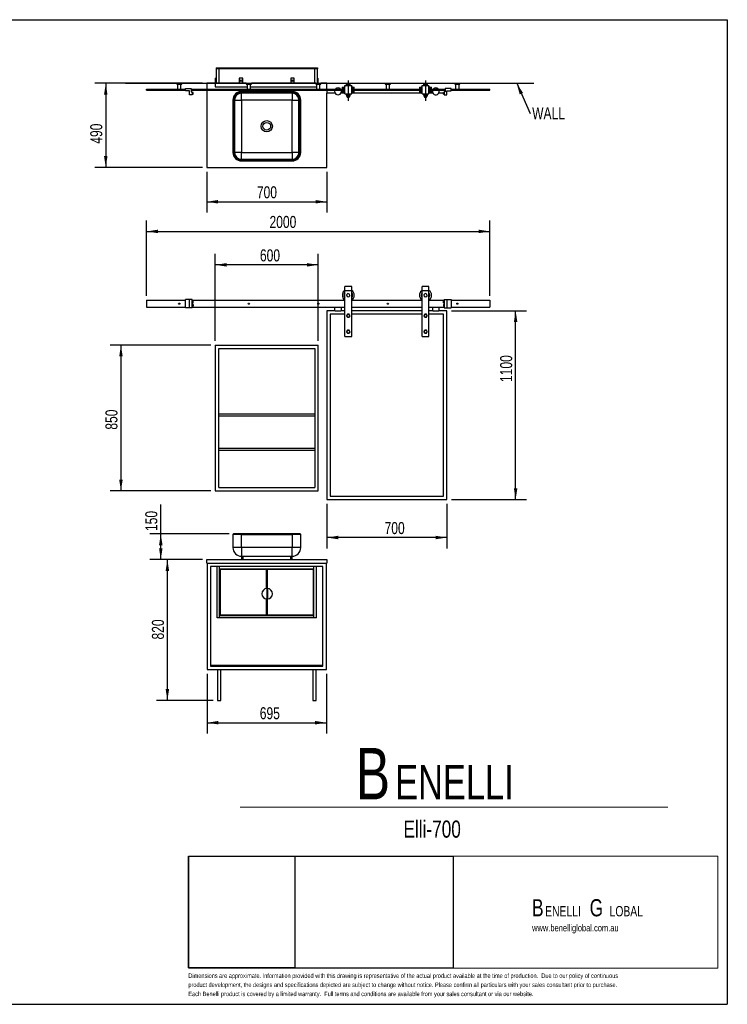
# Model space of a CAD drawing. Header units: millimetres. Extents: x 3 to 415, y 5 to 292.
# Tile 7 of 7: x 209 to 415, y 5 to 292. Entities that reach past the tile are written whole.
import ezdxf

# ---------------------------------------------------------------- set-up
doc = ezdxf.new("R2010")
doc.units = ezdxf.units.MM
doc.linetypes.add('CENTERX2', pattern=[20.32, 12.7, -2.54, 2.54, -2.54])
doc.layers.add('FORMAT', color=179, linetype='Continuous')
doc.layers.add('LAYER_1', color=179, linetype='Continuous')
doc.styles.add('SLDTEXTSTYLE0', font='TXT', dxfattribs={"width": 0.75})
doc.dimstyles.new('SLDDIMSTYLE0', dxfattribs={"dimtxt": 3.5, "dimasz": 3.302, "dimexe": 0, "dimexo": 0.0625, "dimgap": 0.875, "dimtad": 1, "dimlfac": 20, "dimrnd": 1e-09, "dimzin": 12, "dimdsep": 46, "dimtxsty": 'SLDTEXTSTYLE0', "dimsah": 1, "dimcen": 0.09, "dimadec": 0, "dimazin": 3, "dimtfac": 1, "dimtdec": 0, "dimtofl": 0, "dimtmove": 0, "dimatfit": 3, "dimfxl": 0, "dimfrac": 2, "dimtolj": 1, "dimtzin": 12, "dimarcsym": 0})
doc.dimstyles.new('SLDDIMSTYLE2', dxfattribs={"dimtxt": 0.18, "dimasz": 3.302, "dimexe": 0, "dimexo": 0.0625, "dimgap": 0, "dimtad": 0, "dimtih": 1, "dimtoh": 1, "dimdec": 0, "dimrnd": 1e-09, "dimzin": 0, "dimdsep": 46, "dimtxsty": 'Standard', "dimsah": 1, "dimcen": 0.09, "dimadec": 0, "dimazin": 0, "dimtfac": 3.302, "dimtdec": 0, "dimtofl": 0, "dimtmove": 0, "dimatfit": 3, "dimfxl": 0, "dimfrac": 2, "dimtolj": 1, "dimtzin": 0, "dimarcsym": 0})

# ---------------------------------------------------------------- blocks, each defined once
blk = doc.blocks.new('BLOCK 3')
at = {"layer": 'FORMAT', "color": 179, "lineweight": 18}
for p, q in [((407.62, 51.8), (253.44, 51.8)), ((253.44, 51.8), (253.44, 19.17)), ((407.62, 19.17), (407.62, 51.8)), ((253.44, 19.17), (407.62, 19.17))]:
    blk.add_line(p, q, dxfattribs=at)
blk = doc.blocks.new('BLOCK 2')
at = {"layer": 'LAYER_1', "color": 179, "lineweight": 18}
for p, q in [((407.62, 51.8), (253.44, 51.8)), ((253.44, 51.8), (253.44, 19.17)), ((407.62, 19.17), (407.62, 51.8)), ((253.44, 19.17), (407.62, 19.17))]:
    blk.add_line(p, q, dxfattribs=at)
at = {"color": 7, "linetype": 'Continuous'}
blk.add_blockref('BLOCK 3', (0, 0), dxfattribs=at)
blk = doc.blocks.new('SW_NOTE_0')
at = {"layer": 'FORMAT', "color": 0, "attachment_point": 1, "style": 'SLDTEXTSTYLE0'}
for s, insert, char_height in [('B', (0, 19.34), 15), ('ENELLI', (11.48, 14.36), 10)]:
    blk.add_mtext(s, dxfattribs=dict(at, insert=insert, char_height=char_height))
blk = doc.blocks.new('SW_NOTE_0_1')
at = {"layer": 'FORMAT', "color": 0, "attachment_point": 1, "style": 'SLDTEXTSTYLE0'}
for s, insert, char_height in [('B', (0, 6.45), 5), ('G', (16.78, 6.45), 5), ('ENELLI', (3.83, 4.45), 3), ('LOBAL', (22.59, 4.45), 3)]:
    blk.add_mtext(s, dxfattribs=dict(at, insert=insert, char_height=char_height))
blk = doc.blocks.new('_D_10')
at = {"layer": 'FORMAT'}
for p, q in [((262.34, 134.97), (248.98, 134.97)), ((252.15, 93.97), (252.15, 134.97)), ((265.47, 93.97), (248.98, 93.97))]:
    blk.add_line(p, q, dxfattribs=at)
for points in [[(252.15, 134.97), (251.64, 131.67), (252.66, 131.67)], [(252.15, 93.97), (252.66, 97.27), (251.64, 97.27)]]:
    blk.add_solid(points, dxfattribs=at)
at = {"layer": 'FORMAT', "insert": (247.64, 111.71), "char_height": 3.5, "attachment_point": 1, "rotation": 90, "style": 'SLDTEXTSTYLE0'}
blk.add_mtext('820', dxfattribs=at)
blk = doc.blocks.new('_D_11')
at = {"layer": 'FORMAT'}
for p, q in [((250.23, 142.47), (250.23, 151.06)), ((270.14, 142.47), (247.05, 142.47)), ((250.23, 134.97), (250.23, 142.47)), ((262.34, 134.97), (247.05, 134.97))]:
    blk.add_line(p, q, dxfattribs=at)
for points in [[(250.23, 142.47), (249.72, 139.17), (250.74, 139.17)], [(250.23, 134.97), (250.74, 138.27), (249.72, 138.27)]]:
    blk.add_solid(points, dxfattribs=at)
at = {"layer": 'FORMAT', "insert": (245.72, 143.3), "char_height": 3.5, "attachment_point": 1, "rotation": 90, "style": 'SLDTEXTSTYLE0'}
blk.add_mtext('150', dxfattribs=at)
blk = doc.blocks.new('_D_12')
at = {"layer": 'FORMAT'}
for p, q in [((266.11, 198.74), (266.11, 224.01)), ((296.11, 198.74), (296.11, 224.01)), ((296.11, 220.84), (266.11, 220.84))]:
    blk.add_line(p, q, dxfattribs=at)
for points in [[(266.11, 220.84), (269.41, 220.33), (269.41, 221.34)], [(296.11, 220.84), (292.81, 221.34), (292.81, 220.33)]]:
    blk.add_solid(points, dxfattribs=at)
at = {"layer": 'FORMAT', "insert": (279.12, 225.35), "char_height": 3.5, "attachment_point": 1, "style": 'SLDTEXTSTYLE0'}
blk.add_mtext('600', dxfattribs=at)
blk = doc.blocks.new('_D_13')
at = {"layer": 'FORMAT'}
for p, q in [((246.11, 211.79), (246.11, 233.75)), ((346.11, 211.79), (346.11, 233.75)), ((246.11, 230.57), (346.11, 230.57))]:
    blk.add_line(p, q, dxfattribs=at)
for points in [[(246.11, 230.57), (249.41, 230.06), (249.41, 231.08)], [(346.11, 230.57), (342.81, 231.08), (342.81, 230.06)]]:
    blk.add_solid(points, dxfattribs=at)
at = {"layer": 'FORMAT', "insert": (281.91, 235.08), "char_height": 3.5, "attachment_point": 1, "style": 'SLDTEXTSTYLE0'}
blk.add_mtext('2000', dxfattribs=at)
blk = doc.blocks.new('_D_14')
at = {"layer": 'FORMAT'}
for p, q in [((264.84, 197.47), (235.45, 197.47)), ((238.62, 197.47), (238.62, 154.97)), ((264.84, 154.97), (235.45, 154.97))]:
    blk.add_line(p, q, dxfattribs=at)
for points in [[(238.62, 197.47), (238.12, 194.17), (239.13, 194.17)], [(238.62, 154.97), (239.13, 158.27), (238.12, 158.27)]]:
    blk.add_solid(points, dxfattribs=at)
at = {"layer": 'FORMAT', "insert": (234.11, 172.83), "char_height": 3.5, "attachment_point": 1, "rotation": 90, "style": 'SLDTEXTSTYLE0'}
blk.add_mtext('850', dxfattribs=at)
blk = doc.blocks.new('_D_15')
at = {"layer": 'FORMAT'}
for p, q in [((334.88, 207.47), (356.79, 207.47)), ((353.61, 152.47), (353.61, 207.47)), ((334.88, 152.47), (356.79, 152.47))]:
    blk.add_line(p, q, dxfattribs=at)
for points in [[(353.61, 207.47), (353.1, 204.17), (354.12, 204.17)], [(353.61, 152.47), (354.12, 155.77), (353.1, 155.77)]]:
    blk.add_solid(points, dxfattribs=at)
at = {"layer": 'FORMAT', "insert": (349.1, 186.71), "char_height": 3.5, "attachment_point": 1, "rotation": 90, "style": 'SLDTEXTSTYLE0'}
blk.add_mtext('1100', dxfattribs=at)
blk = doc.blocks.new('_D_16')
at = {"layer": 'FORMAT'}
for p, q in [((298.61, 151.2), (298.61, 138.24)), ((333.61, 151.2), (333.61, 138.24)), ((333.61, 141.41), (298.61, 141.41))]:
    blk.add_line(p, q, dxfattribs=at)
for points in [[(298.61, 141.41), (301.91, 140.91), (301.91, 141.92)], [(333.61, 141.41), (330.31, 141.92), (330.31, 140.91)]]:
    blk.add_solid(points, dxfattribs=at)
at = {"layer": 'FORMAT', "insert": (315.43, 145.92), "char_height": 3.5, "attachment_point": 1, "style": 'SLDTEXTSTYLE0'}
blk.add_mtext('700', dxfattribs=at)
blk = doc.blocks.new('_D_17')
at = {"layer": 'FORMAT'}
for p, q in [((263.74, 101.7), (263.74, 84.3)), ((298.49, 101.7), (298.49, 84.3)), ((263.74, 87.47), (298.49, 87.47))]:
    blk.add_line(p, q, dxfattribs=at)
for points in [[(263.74, 87.47), (267.04, 86.96), (267.04, 87.98)], [(298.49, 87.47), (295.19, 87.98), (295.19, 86.96)]]:
    blk.add_solid(points, dxfattribs=at)
at = {"layer": 'FORMAT', "insert": (279.07, 91.98), "char_height": 3.5, "attachment_point": 1, "style": 'SLDTEXTSTYLE0'}
blk.add_mtext('695', dxfattribs=at)
blk = doc.blocks.new('_D_20')
at = {"layer": 'FORMAT'}
for p, q in [((262.34, 273.71), (231.02, 273.71)), ((234.2, 273.71), (234.2, 249.21)), ((262.34, 249.21), (231.02, 249.21))]:
    blk.add_line(p, q, dxfattribs=at)
for points in [[(234.2, 273.71), (233.69, 270.41), (234.7, 270.41)], [(234.2, 249.21), (234.7, 252.51), (233.69, 252.51)]]:
    blk.add_solid(points, dxfattribs=at)
at = {"layer": 'FORMAT', "insert": (229.68, 256.12), "char_height": 3.5, "attachment_point": 1, "rotation": 90, "style": 'SLDTEXTSTYLE0'}
blk.add_mtext('490', dxfattribs=at)
blk = doc.blocks.new('_D_21')
at = {"layer": 'FORMAT'}
for p, q in [((263.61, 247.94), (263.61, 236.04)), ((298.61, 247.94), (298.61, 236.04)), ((263.61, 239.21), (298.61, 239.21))]:
    blk.add_line(p, q, dxfattribs=at)
for points in [[(263.61, 239.21), (266.91, 238.7), (266.91, 239.72)], [(298.61, 239.21), (295.31, 239.72), (295.31, 238.7)]]:
    blk.add_solid(points, dxfattribs=at)
at = {"layer": 'FORMAT', "insert": (278.23, 243.72), "char_height": 3.5, "attachment_point": 1, "style": 'SLDTEXTSTYLE0'}
blk.add_mtext('700', dxfattribs=at)
blk = doc.blocks.new('SW_NOTE_0_3')
at = {"layer": 'FORMAT', "color": 0, "insert": (0.53, 1.78), "char_height": 3.5, "attachment_point": 1, "style": 'SLDTEXTSTYLE0'}
blk.add_mtext('WALL', dxfattribs=at)

msp = doc.modelspace()

# ---------------------------------------------------------------- linework, layer by layer
at = {"color": 7, "linetype": 'Continuous', "lineweight": 25}
for p, q in [((266.36239, 278.21238), (266.36239, 277.96238)), ((266.36239, 278.21238), (295.86239, 278.21238)), ((295.86239, 278.21238), (295.86239, 277.96238)), ((295.86239, 277.96238), (266.36239, 277.96238)), ((266.36239, 277.96238), (266.36239, 273.71238)), ((267.11239, 277.96238), (266.36239, 277.96238)), ((295.11239, 277.96238), (267.11239, 277.96238)), ((267.11239, 277.96238), (267.11239, 273.71238)), ((295.11239, 273.71238), (295.11239, 277.96238)), ((295.86239, 277.96238), (295.11239, 277.96238)), ((295.86239, 273.71238), (295.86239, 277.96238)), ((254.86239, 273.71238), (254.86239, 273.46238)), ((254.86239, 273.71238), (255.61239, 273.71238)), ((254.86239, 273.46238), (255.61239, 273.46238)), ((255.11239, 273.46238), (255.11239, 272.01238)), ((255.61239, 273.71238), (256.36239, 273.71238)), ((255.61239, 273.46238), (256.36239, 273.46238)), ((256.11239, 272.01238), (256.11239, 273.46238)), ((256.36239, 273.46238), (256.36239, 273.71238)), ((263.61239, 273.71238), (263.61239, 272.01238)), ((266.11239, 273.71238), (263.61239, 273.71238)), ((266.11239, 273.71238), (266.11239, 272.71238)), ((275.11239, 273.71238), (266.11239, 273.71238)), ((266.11239, 272.71238), (275.36239, 272.71238)), ((266.21239, 273.71238), (266.21239, 275.21238)), ((266.31239, 275.21238), (266.21239, 275.21238)), ((266.31239, 275.21238), (266.31239, 273.71238)), ((273.11239, 275.21238), (273.11239, 273.71238)), ((274.11239, 275.21238), (273.11239, 275.21238)), ((274.11239, 273.71238), (274.11239, 275.21238)), ((275.11239, 273.71238), (275.11239, 273.46238)), ((275.11239, 273.71238), (275.86239, 273.71238)), ((275.11239, 273.46238), (275.86239, 273.46238)), ((275.36239, 273.46238), (275.36239, 272.01238)), ((275.86239, 273.71238), (276.61239, 273.71238)), ((275.86239, 273.46238), (276.61239, 273.46238)), ((276.36239, 272.01238), (276.36239, 273.46238)), ((276.36239, 272.71238), (295.61239, 272.71238)), ((276.61239, 273.46238), (276.61239, 273.71238)), ((295.36239, 273.71238), (276.61239, 273.71238)), ((288.11239, 275.21238), (288.11239, 273.71238)), ((289.11239, 275.21238), (288.11239, 275.21238)), ((289.11239, 273.71238), (289.11239, 275.21238)), ((295.36239, 273.71238), (295.36239, 273.46238)), ((295.36239, 273.71238), (296.11239, 273.71238)), ((295.36239, 273.46238), (296.11239, 273.46238)), ((295.61239, 273.46238), (295.61239, 272.01238)), ((295.91239, 275.21238), (295.91239, 273.71238)), ((295.91239, 275.21238), (296.01239, 275.21238)), ((296.01239, 275.21238), (296.01239, 273.71238)), ((296.11239, 273.71238), (296.86239, 273.71238)), ((296.11239, 273.46238), (296.86239, 273.46238)), ((296.61239, 272.01238), (296.61239, 273.46238)), ((296.86239, 273.46238), (296.86239, 273.71238)), ((298.61239, 273.71238), (296.86239, 273.71238)), ((298.61239, 272.01238), (298.61239, 273.71238)), ((303.11239, 272.57374), (303.11239, 272.29996)), ((303.11239, 272.57374), (303.86239, 272.57374)), ((303.86239, 272.83738), (303.61782, 272.57374)), ((303.86239, 273.11238), (305.86239, 273.11238)), ((303.86239, 270.61238), (303.86239, 273.11238)), ((304.37164, 273.51238), (304.37164, 273.11238)), ((304.61701, 273.51238), (304.37164, 273.51238)), ((304.37975, 273.11238), (304.37975, 273.48738)), ((304.7342, 273.48738), (304.37975, 273.48738)), ((304.61701, 273.51238), (304.61701, 273.48738)), ((305.10776, 273.51238), (304.61701, 273.51238)), ((305.21683, 273.48738), (304.7342, 273.48738)), ((304.7342, 273.11238), (304.7342, 273.48738)), ((305.10776, 273.51238), (305.10776, 273.48738)), ((305.35313, 273.51238), (305.10776, 273.51238)), ((305.21683, 273.11238), (305.21683, 273.48738)), ((305.34502, 273.48738), (305.21683, 273.48738)), ((305.34502, 273.11238), (305.34502, 273.48738)), ((305.35313, 273.51238), (305.35313, 273.11238)), ((305.86239, 270.61238), (305.86239, 273.11238)), ((306.10695, 272.57374), (305.86239, 272.83738)), ((305.86239, 272.57374), (306.61239, 272.57374)), ((306.61239, 272.29996), (306.61239, 272.57374)), ((315.61239, 273.71238), (315.61239, 273.46238)), ((315.61239, 273.71238), (316.36239, 273.71238)), ((315.61239, 273.46238), (316.36239, 273.46238)), ((315.86239, 273.46238), (315.86239, 272.01238)), ((316.36239, 273.71238), (317.11239, 273.71238)), ((316.36239, 273.46238), (317.11239, 273.46238)), ((316.86239, 272.01238), (316.86239, 273.46238)), ((317.11239, 273.46238), (317.11239, 273.71238)), ((325.61239, 272.57374), (325.61239, 272.29996)), ((325.61239, 272.57374), (326.36239, 272.57374)), ((326.36239, 272.83738), (326.11782, 272.57374)), ((326.36239, 270.61238), (326.36239, 273.11238)), ((326.36239, 273.11238), (328.36239, 273.11238)), ((326.87164, 273.51238), (326.87164, 273.11238)), ((327.11701, 273.51238), (326.87164, 273.51238)), ((326.87975, 273.11238), (326.87975, 273.48738)), ((327.2342, 273.48738), (326.87975, 273.48738)), ((327.11701, 273.51238), (327.11701, 273.48738)), ((327.60776, 273.51238), (327.11701, 273.51238)), ((327.2342, 273.11238), (327.2342, 273.48738)), ((327.71683, 273.48738), (327.2342, 273.48738)), ((327.60776, 273.51238), (327.60776, 273.48738)), ((327.85313, 273.51238), (327.60776, 273.51238)), ((327.71683, 273.11238), (327.71683, 273.48738)), ((327.84502, 273.48738), (327.71683, 273.48738)), ((327.84502, 273.11238), (327.84502, 273.48738)), ((327.85313, 273.51238), (327.85313, 273.11238)), ((328.36239, 270.61238), (328.36239, 273.11238)), ((328.60695, 272.57374), (328.36239, 272.83738)), ((328.36239, 272.57374), (329.11239, 272.57374)), ((329.11239, 272.29996), (329.11239, 272.57374)), ((335.86239, 273.71238), (335.86239, 273.46238)), ((335.86239, 273.71238), (336.61239, 273.71238)), ((335.86239, 273.46238), (336.61239, 273.46238)), ((336.11239, 273.46238), (336.11239, 272.01238)), ((336.61239, 273.71238), (337.36239, 273.71238)), ((336.61239, 273.46238), (337.36239, 273.46238)), ((337.11239, 272.01238), (337.11239, 273.46238)), ((337.36239, 273.46238), (337.36239, 273.71238)), ((246.11239, 272.01238), (257.41239, 272.01238)), ((246.11239, 271.71238), (246.11239, 272.01238)), ((246.11239, 271.71238), (257.41239, 271.71238)), ((257.41239, 271.56238), (257.41239, 272.16238)), ((257.41239, 272.16238), (259.11239, 272.16238)), ((258.61239, 271.56238), (257.41239, 271.56238)), ((258.61239, 270.36238), (258.61239, 271.56238)), ((259.41239, 270.36238), (258.61239, 270.36238)), ((259.11239, 272.16238), (259.11239, 271.21238)), ((259.11239, 272.01238), (303.41239, 272.01238)), ((259.11239, 271.71238), (303.41239, 271.71238)), ((259.11239, 271.21238), (259.41239, 271.21238)), ((259.41239, 271.21238), (259.41239, 270.36238)), ((259.66239, 271.03738), (259.41239, 271.03738)), ((259.41239, 270.53738), (259.66239, 270.53738)), ((259.66239, 270.53738), (259.66239, 271.03738)), ((263.61239, 271.71238), (263.61239, 249.21238)), ((273.73739, 271.33738), (273.73739, 271.16238)), ((288.48739, 271.33738), (273.73739, 271.33738)), ((273.73739, 271.16238), (288.48739, 271.16238)), ((273.73739, 271.01238), (288.48739, 271.01238)), ((273.73739, 271.01238), (273.73739, 270.83738)), ((288.48739, 270.83738), (273.73739, 270.83738)), ((273.73739, 268.83738), (273.73739, 270.83738)), ((288.48739, 271.16238), (288.48739, 271.33738)), ((288.48739, 271.01238), (288.48739, 270.83738)), ((288.48739, 270.83738), (288.48739, 268.83738)), ((298.61239, 271.71238), (298.61239, 270.86238)), ((300.99636, 270.86238), (298.61239, 270.86238)), ((298.61239, 249.21238), (298.61239, 270.86238)), ((303.86239, 270.86238), (302.72841, 270.86238)), ((303.11239, 272.29996), (303.41239, 272.02488)), ((303.11239, 272.29996), (303.86239, 272.29996)), ((303.41239, 271.69988), (303.11239, 271.42481)), ((303.11239, 271.42481), (303.11239, 271.15103)), ((303.11239, 271.42481), (303.86239, 271.42481)), ((303.11239, 271.15103), (303.86239, 271.15103)), ((303.41239, 272.02488), (303.41239, 271.69988)), ((303.41239, 272.02488), (303.86239, 272.02488)), ((303.41239, 271.69988), (303.86239, 271.69988)), ((303.61782, 271.15103), (303.86239, 270.88738)), ((303.86239, 270.61238), (305.86239, 270.61238)), ((304.37164, 270.61238), (304.37164, 270.01238)), ((304.61701, 270.01238), (304.37164, 270.01238)), ((304.37975, 270.23738), (304.37975, 270.61238)), ((304.7342, 270.23738), (304.37975, 270.23738)), ((304.61701, 270.23738), (304.61701, 270.01238)), ((305.10776, 270.01238), (304.61701, 270.01238)), ((304.7342, 270.23738), (304.7342, 270.61238)), ((305.21683, 270.23738), (304.7342, 270.23738)), ((305.10776, 270.23738), (305.10776, 270.01238)), ((305.35313, 270.01238), (305.10776, 270.01238)), ((305.21683, 270.23738), (305.21683, 270.61238)), ((305.34502, 270.23738), (305.21683, 270.23738)), ((305.34502, 270.23738), (305.34502, 270.61238)), ((305.35313, 270.61238), (305.35313, 270.01238)), ((305.86239, 272.29996), (306.61239, 272.29996)), ((305.86239, 272.02488), (306.31239, 272.02488)), ((305.86239, 271.69988), (306.31239, 271.69988)), ((305.86239, 271.42481), (306.61239, 271.42481)), ((305.86239, 270.88738), (306.10695, 271.15103)), ((305.86239, 271.15103), (306.61239, 271.15103)), ((326.36239, 270.86238), (305.86239, 270.86238)), ((306.31239, 272.02488), (306.61239, 272.29996)), ((306.31239, 271.69988), (306.31239, 272.02488)), ((306.31239, 272.01238), (325.91239, 272.01238)), ((306.31239, 271.71238), (325.91239, 271.71238)), ((306.61239, 271.42481), (306.31239, 271.69988)), ((306.61239, 271.15103), (306.61239, 271.42481)), ((325.61239, 272.29996), (325.91239, 272.02488)), ((325.61239, 272.29996), (326.36239, 272.29996)), ((325.91239, 271.69988), (325.61239, 271.42481)), ((325.61239, 271.42481), (325.61239, 271.15103)), ((325.61239, 271.42481), (326.36239, 271.42481)), ((325.61239, 271.15103), (326.36239, 271.15103)), ((325.91239, 272.02488), (325.91239, 271.69988)), ((325.91239, 272.02488), (326.36239, 272.02488)), ((325.91239, 271.69988), (326.36239, 271.69988)), ((326.11782, 271.15103), (326.36239, 270.88738)), ((326.36239, 270.61238), (328.36239, 270.61238)), ((326.87164, 270.61238), (326.87164, 270.01238)), ((327.11701, 270.01238), (326.87164, 270.01238)), ((326.87975, 270.23738), (326.87975, 270.61238)), ((327.2342, 270.23738), (326.87975, 270.23738)), ((327.11701, 270.23738), (327.11701, 270.01238)), ((327.60776, 270.01238), (327.11701, 270.01238)), ((327.2342, 270.23738), (327.2342, 270.61238)), ((327.71683, 270.23738), (327.2342, 270.23738)), ((327.60776, 270.23738), (327.60776, 270.01238)), ((327.85313, 270.01238), (327.60776, 270.01238)), ((327.71683, 270.23738), (327.71683, 270.61238)), ((327.84502, 270.23738), (327.71683, 270.23738)), ((327.84502, 270.23738), (327.84502, 270.61238)), ((327.85313, 270.61238), (327.85313, 270.01238)), ((328.36239, 272.29996), (329.11239, 272.29996)), ((328.36239, 272.02488), (328.81239, 272.02488)), ((328.36239, 271.69988), (328.81239, 271.69988)), ((328.36239, 271.42481), (329.11239, 271.42481)), ((328.36239, 270.88738), (328.60695, 271.15103)), ((328.36239, 271.15103), (329.11239, 271.15103)), ((329.49636, 270.86238), (328.36239, 270.86238)), ((328.81239, 272.02488), (329.11239, 272.29996)), ((328.81239, 271.69988), (328.81239, 272.02488)), ((328.81239, 272.01238), (333.11239, 272.01238)), ((328.81239, 271.71238), (333.11239, 271.71238)), ((329.11239, 271.42481), (328.81239, 271.69988)), ((329.11239, 271.15103), (329.11239, 271.42481)), ((332.56239, 270.86238), (331.22841, 270.86238)), ((332.81239, 271.03738), (332.56239, 271.03738)), ((332.56239, 270.53738), (332.56239, 271.03738)), ((332.56239, 270.53738), (332.81239, 270.53738)), ((332.81239, 271.21238), (332.81239, 270.36238)), ((333.11239, 271.21238), (332.81239, 271.21238)), ((332.81239, 270.36238), (333.61239, 270.36238)), ((333.11239, 272.16238), (333.11239, 271.21238)), ((334.81239, 272.16238), (333.11239, 272.16238)), ((333.61239, 271.56238), (334.81239, 271.56238)), ((333.61239, 270.36238), (333.61239, 271.56238)), ((334.81239, 271.56238), (334.81239, 272.16238)), ((334.81239, 272.01238), (346.11239, 272.01238)), ((334.81239, 271.71238), (346.11239, 271.71238)), ((346.11239, 271.71238), (346.11239, 272.01238)), ((271.23739, 268.83738), (271.23739, 253.58738)), ((271.41239, 268.83738), (271.23739, 268.83738)), ((271.41239, 253.58738), (271.41239, 268.83738)), ((271.56239, 253.58738), (271.56239, 268.83738)), ((271.56239, 268.83738), (271.73739, 268.83738)), ((271.73739, 268.83738), (271.73739, 253.58738)), ((271.73739, 268.83738), (273.73739, 268.83738)), ((288.48739, 268.83738), (273.73739, 268.83738)), ((273.73739, 268.83738), (273.73739, 253.58738)), ((288.48739, 268.83738), (290.48739, 268.83738)), ((288.48739, 253.58738), (288.48739, 268.83738)), ((290.48739, 253.58738), (290.48739, 268.83738)), ((290.66239, 268.83738), (290.48739, 268.83738)), ((290.66239, 268.83738), (290.66239, 253.58738)), ((290.81239, 268.83738), (290.81239, 253.58738)), ((290.98739, 268.83738), (290.81239, 268.83738)), ((290.98739, 253.58738), (290.98739, 268.83738)), ((271.23739, 253.58738), (271.41239, 253.58738)), ((271.56239, 253.58738), (271.73739, 253.58738)), ((273.73739, 253.58738), (271.73739, 253.58738)), ((273.73739, 251.58738), (273.73739, 253.58738)), ((273.73739, 253.58738), (288.48739, 253.58738)), ((288.48739, 253.58738), (288.48739, 251.58738)), ((290.48739, 253.58738), (288.48739, 253.58738)), ((290.66239, 253.58738), (290.48739, 253.58738)), ((290.81239, 253.58738), (290.98739, 253.58738)), ((273.73739, 251.41238), (273.73739, 251.58738)), ((273.73739, 251.58738), (288.48739, 251.58738)), ((288.48739, 251.41238), (273.73739, 251.41238)), ((288.48739, 251.26238), (273.73739, 251.26238)), ((273.73739, 251.26238), (273.73739, 251.08738)), ((273.73739, 251.08738), (288.48739, 251.08738)), ((288.48739, 251.58738), (288.48739, 251.41238)), ((288.48739, 251.08738), (288.48739, 251.26238)), ((263.61239, 249.21238), (298.61239, 249.21238)), ((305.86239, 214.57233), (303.86239, 214.57233)), ((303.86239, 213.32233), (303.86239, 214.57233)), ((303.86239, 213.32233), (305.86239, 213.32233)), ((303.86239, 199.97233), (303.86239, 213.32233)), ((304.7342, 212.45562), (304.37975, 212.10297)), ((305.21683, 212.32499), (304.7342, 212.45562)), ((305.34502, 211.8417), (305.21683, 212.32499)), ((305.86239, 213.32233), (305.86239, 214.57233)), ((305.86239, 199.97233), (305.86239, 213.32233)), ((328.36239, 214.57233), (326.36239, 214.57233)), ((326.36239, 213.32233), (326.36239, 214.57233)), ((326.36239, 199.97233), (326.36239, 213.32233)), ((326.36239, 213.32233), (328.36239, 213.32233)), ((327.2342, 212.45562), (326.87975, 212.10297)), ((327.71683, 212.32499), (327.2342, 212.45562)), ((327.84502, 211.8417), (327.71683, 212.32499)), ((328.36239, 213.32233), (328.36239, 214.57233)), ((328.36239, 199.97233), (328.36239, 213.32233)), ((246.11239, 210.52233), (257.41239, 210.52233)), ((246.11239, 210.52233), (246.11239, 208.52233)), ((257.41239, 208.27233), (257.41239, 210.77233)), ((258.61239, 210.77233), (257.41239, 210.77233)), ((258.61239, 208.27233), (258.61239, 210.77233)), ((259.41239, 210.77233), (258.61239, 210.77233)), ((259.41239, 208.27233), (259.41239, 210.77233)), ((259.41239, 210.52233), (303.86239, 210.52233)), ((259.66239, 210.24733), (259.41239, 210.24733)), ((259.41239, 209.74733), (259.66239, 209.74733)), ((259.66239, 209.74733), (259.66239, 210.24733)), ((303.86239, 211.23143), (303.80333, 211.31862)), ((304.37975, 212.10297), (304.50794, 211.61968)), ((304.50794, 211.61968), (304.99057, 211.48904)), ((304.99057, 211.48904), (305.34502, 211.8417)), ((305.86239, 210.52233), (326.36239, 210.52233)), ((326.36239, 211.23143), (326.30333, 211.31862)), ((326.87975, 212.10297), (327.00794, 211.61968)), ((327.00794, 211.61968), (327.49057, 211.48904)), ((327.49057, 211.48904), (327.84502, 211.8417)), ((328.36239, 210.52233), (332.81239, 210.52233)), ((332.81239, 210.24733), (332.56239, 210.24733)), ((332.56239, 209.74733), (332.56239, 210.24733)), ((332.56239, 209.74733), (332.81239, 209.74733)), ((332.81239, 210.77233), (332.81239, 208.27233)), ((332.81239, 210.77233), (333.61239, 210.77233)), ((333.61239, 210.77233), (333.61239, 208.27233)), ((333.61239, 210.77233), (334.81239, 210.77233)), ((334.81239, 210.77233), (334.81239, 208.27233)), ((334.81239, 210.52233), (346.11239, 210.52233)), ((346.11239, 210.52233), (346.11239, 208.52233)), ((246.11239, 208.52233), (257.41239, 208.52233)), ((258.61239, 208.27233), (257.41239, 208.27233)), ((259.41239, 208.27233), (258.61239, 208.27233)), ((259.66239, 209.29733), (259.41239, 209.29733)), ((259.41239, 208.79733), (259.66239, 208.79733)), ((259.41239, 208.52233), (303.86239, 208.52233)), ((259.66239, 209.29733), (259.66239, 208.79733)), ((298.61239, 207.47233), (298.61239, 152.47233)), ((300.99636, 207.47233), (298.61239, 207.47233)), ((300.86239, 208.47233), (300.86239, 207.47233)), ((300.86239, 208.47233), (302.86239, 208.47233)), ((300.99636, 207.47233), (302.72841, 207.47233)), ((303.86239, 207.47233), (302.72841, 207.47233)), ((302.86239, 207.47233), (302.86239, 208.47233)), ((305.86239, 208.52233), (326.36239, 208.52233)), ((326.36239, 207.47233), (305.86239, 207.47233)), ((328.36239, 208.52233), (332.81239, 208.52233)), ((329.49636, 207.47233), (328.36239, 207.47233)), ((329.36239, 208.47233), (329.36239, 207.47233)), ((329.36239, 208.47233), (330.36239, 208.47233)), ((329.49636, 207.47233), (330.36239, 207.47233)), ((330.36239, 208.47233), (331.36239, 208.47233)), ((330.36239, 207.47233), (331.22841, 207.47233)), ((333.61239, 207.47233), (331.22841, 207.47233)), ((331.36239, 207.47233), (331.36239, 208.47233)), ((332.81239, 209.29733), (332.56239, 209.29733)), ((332.56239, 209.29733), (332.56239, 208.79733)), ((332.56239, 208.79733), (332.81239, 208.79733)), ((332.81239, 208.27233), (333.61239, 208.27233)), ((333.61239, 208.27233), (334.81239, 208.27233)), ((333.61239, 152.47233), (333.61239, 207.47233)), ((334.81239, 208.52233), (346.11239, 208.52233)), ((303.86239, 206.47233), (299.61239, 206.47233)), ((299.61239, 206.47233), (299.61239, 153.47233)), ((304.61701, 206.44733), (304.37164, 206.02233)), ((304.37164, 206.02233), (304.61701, 205.59733)), ((305.10776, 206.44733), (304.61701, 206.44733)), ((304.61701, 205.59733), (305.10776, 205.59733)), ((305.35313, 206.02233), (305.10776, 206.44733)), ((305.10776, 205.59733), (305.35313, 206.02233)), ((326.36239, 206.47233), (305.86239, 206.47233)), ((327.11701, 206.44733), (326.87164, 206.02233)), ((326.87164, 206.02233), (327.11701, 205.59733)), ((327.60776, 206.44733), (327.11701, 206.44733)), ((327.11701, 205.59733), (327.60776, 205.59733)), ((327.85313, 206.02233), (327.60776, 206.44733)), ((327.60776, 205.59733), (327.85313, 206.02233)), ((332.61239, 206.47233), (328.36239, 206.47233)), ((332.61239, 153.47233), (332.61239, 206.47233)), ((304.61701, 201.79733), (304.37164, 201.37233)), ((304.37164, 201.37233), (304.61701, 200.94733)), ((305.10776, 201.79733), (304.61701, 201.79733)), ((304.61701, 200.94733), (305.10776, 200.94733)), ((305.35313, 201.37233), (305.10776, 201.79733)), ((305.10776, 200.94733), (305.35313, 201.37233)), ((327.11701, 201.79733), (326.87164, 201.37233)), ((326.87164, 201.37233), (327.11701, 200.94733)), ((327.60776, 201.79733), (327.11701, 201.79733)), ((327.11701, 200.94733), (327.60776, 200.94733)), ((327.85313, 201.37233), (327.60776, 201.79733)), ((327.60776, 200.94733), (327.85313, 201.37233)), ((303.86239, 199.97233), (305.86239, 199.97233)), ((326.36239, 199.97233), (328.36239, 199.97233)), ((266.11239, 197.47233), (296.11239, 197.47233)), ((266.11239, 197.47233), (266.11239, 154.97233)), ((267.11239, 155.97233), (267.11239, 196.47233)), ((267.11239, 196.47233), (295.11239, 196.47233)), ((295.11239, 196.47233), (295.11239, 155.97233)), ((296.11239, 154.97233), (296.11239, 197.47233)), ((267.11239, 177.47233), (295.11239, 177.47233)), ((295.11239, 176.72233), (267.11239, 176.72233)), ((267.11239, 167.47233), (295.11239, 167.47233)), ((295.11239, 166.72233), (267.11239, 166.72233)), ((266.11239, 154.97233), (296.11239, 154.97233)), ((267.11239, 155.97233), (295.11239, 155.97233)), ((298.61239, 152.47233), (333.61239, 152.47233)), ((299.61239, 153.47233), (332.61239, 153.47233)), ((273.73739, 142.29733), (271.23739, 142.29733)), ((271.23739, 142.29733), (271.23739, 138.47233)), ((273.73739, 142.47233), (273.73739, 142.29733)), ((288.48739, 142.47233), (273.73739, 142.47233)), ((273.73739, 142.29733), (288.48739, 142.29733)), ((273.73739, 138.47233), (273.73739, 142.29733)), ((288.48739, 142.29733), (288.48739, 142.47233)), ((290.98739, 142.29733), (288.48739, 142.29733)), ((288.48739, 142.29733), (288.48739, 138.47233)), ((290.98739, 138.47233), (290.98739, 142.29733)), ((273.73739, 138.47233), (271.23739, 138.47233)), ((273.73739, 138.47233), (273.73739, 135.97233)), ((288.48739, 138.47233), (273.73739, 138.47233)), ((290.98739, 138.47233), (288.48739, 138.47233)), ((288.48739, 135.97233), (288.48739, 138.47233)), ((263.61239, 134.97233), (298.61239, 134.97233)), ((263.61239, 133.97233), (263.61239, 134.97233)), ((273.73739, 135.97233), (274.23739, 135.97233)), ((273.73739, 135.97233), (273.73739, 134.97233)), ((274.23739, 135.97233), (287.98739, 135.97233)), ((274.23739, 134.97233), (274.23739, 135.97233)), ((287.98739, 135.97233), (288.48739, 135.97233)), ((287.98739, 135.97233), (287.98739, 134.97233)), ((288.48739, 134.97233), (288.48739, 135.97233)), ((298.61239, 134.97233), (298.61239, 133.97233)), ((263.61239, 133.97233), (298.61239, 133.97233)), ((263.73739, 133.97233), (263.73739, 102.97233)), ((297.48739, 132.97233), (264.73739, 132.97233)), ((264.73739, 132.97233), (264.73739, 103.97233)), ((266.61239, 117.97233), (266.61239, 132.97233)), ((267.36239, 117.97233), (267.36239, 132.97233)), ((267.36239, 132.17233), (267.36239, 132.97233)), ((294.86239, 132.17233), (267.36239, 132.17233)), ((267.48739, 132.07233), (267.48739, 118.82233)), ((281.04989, 132.07233), (267.48739, 132.07233)), ((281.04989, 126.54212), (281.04989, 132.07233)), ((294.73739, 132.07233), (281.17489, 132.07233)), ((281.17489, 132.07233), (281.17489, 126.54733)), ((294.73739, 118.82233), (294.73739, 132.07233)), ((294.86239, 117.97233), (294.86239, 132.97233)), ((294.86239, 132.17233), (294.86239, 132.97233)), ((295.61239, 117.97233), (295.61239, 132.97233)), ((297.48739, 103.97233), (297.48739, 132.97233)), ((298.48739, 102.97233), (298.48739, 133.97233)), ((281.17489, 123.54733), (281.17489, 126.54733)), ((281.27489, 126.54733), (281.27489, 123.54733)), ((281.04989, 118.82233), (281.04989, 123.55255)), ((281.17489, 123.54733), (281.17489, 118.82233)), ((267.36239, 117.97233), (266.61239, 117.97233)), ((267.36239, 117.97233), (267.36239, 118.72233)), ((267.36239, 118.72233), (294.86239, 118.72233)), ((294.86239, 117.97233), (267.36239, 117.97233)), ((281.04989, 118.82233), (267.48739, 118.82233)), ((294.73739, 118.82233), (281.17489, 118.82233)), ((294.86239, 117.97233), (294.86239, 118.72233)), ((295.61239, 117.97233), (294.86239, 117.97233)), ((264.73739, 104.22233), (297.48739, 104.22233)), ((264.73739, 103.97233), (297.48739, 103.97233)), ((263.73739, 102.97233), (298.48739, 102.97233)), ((266.73739, 102.97233), (266.73739, 93.97233)), ((267.73739, 93.97233), (267.73739, 102.97233)), ((294.48739, 102.97233), (294.48739, 93.97233)), ((295.48739, 93.97233), (295.48739, 102.97233)), ((266.73739, 93.97233), (267.73739, 93.97233)), ((294.48739, 93.97233), (295.48739, 93.97233))]:
    msp.add_line(p, q, dxfattribs=at)
at = {"color": 7, "linetype": 'CENTERX2'}
for p, q in [((304.86239, 274.48816), (304.86239, 268.58832)), ((327.36239, 274.48816), (327.36239, 268.58832))]:
    msp.add_line(p, q, dxfattribs=at)
at = {"color": 7, "linetype": 'Continuous', "lineweight": 25}
for centre, radius in [((273.61239, 274.46238), 0.225), ((288.61239, 274.46238), 0.225), ((281.11239, 261.21238), 1.625), ((281.11239, 261.21238), 1.125), ((255.61239, 209.52233), 0.175), ((275.86239, 209.52233), 0.175), ((296.11239, 209.52233), 0.175), ((316.36239, 209.52233), 0.175), ((336.61239, 209.52233), 0.175), ((304.86239, 206.02233), 0.42), ((327.36239, 206.02233), 0.42), ((304.86239, 201.37233), 0.42), ((327.36239, 201.37233), 0.42)]:
    msp.add_circle(centre, radius, dxfattribs=at)
for centre, radius, start, end in [((273.73739, 268.83738), 2.5, 90, 180), ((273.73739, 268.83738), 2, 90, 180), ((288.48739, 268.83738), 2.5, 0, 90), ((288.48739, 268.83738), 2, 0, 90), ((301.86239, 271.36238), 1, 159.5126849, 20.4873151), ((301.86239, 271.36238), 1, 90, 139.4583981), ((301.86239, 271.36238), 1, 40.5416019, 90), ((304.86239, 270.01238), 0.42, 180, 0), ((327.36239, 270.01238), 0.42, 180, 0), ((330.36239, 271.36238), 1, 159.5126849, 270), ((330.36239, 271.36238), 1, 40.5416019, 139.4583981), ((330.36239, 271.36238), 1, 270, 20.4873151), ((273.73739, 253.58738), 2.5, 180, 270), ((273.73739, 253.58738), 2, 180, 270), ((288.48739, 253.58738), 2.5, 270, 0), ((288.48739, 253.58738), 2, 270, 0), ((304.86239, 211.97233), 1.75, 124.8499046, 211.6856942), ((304.86239, 211.97233), 1.24456, 143.4651674, 211.6856942), ((304.86239, 211.97233), 1.75, 304.8499046, 55.1500954), ((304.86239, 211.97233), 1.24456, 323.4651674, 36.5348326), ((327.36239, 211.97233), 1.75, 124.8499046, 211.6856942), ((327.36239, 211.97233), 1.24456, 143.4651674, 211.6856942), ((327.36239, 211.97233), 1.75, 304.8499046, 55.1500954), ((327.36239, 211.97233), 1.24456, 323.4651674, 36.5348326), ((304.86239, 211.97233), 1.75, 211.6856942, 235.1500954), ((327.36239, 211.97233), 1.75, 211.6856942, 235.1500954), ((271.41239, 142.29733), 0.175, 90, 180), ((290.81239, 142.29733), 0.175, 0, 90), ((273.73739, 138.47233), 2.5, 180, 270), ((288.48739, 138.47233), 2.5, 270, 0), ((281.17489, 125.04733), 1.5, 90, 270), ((281.27489, 125.04733), 1.5, 270, 90)]:
    msp.add_arc(centre, radius, start, end, dxfattribs=at)
for points, knots in [([(273.73739, 271.16238), (273.64288, 271.15905), (273.45093, 271.15228), (273.16319, 271.09646), (272.90002, 271.01196), (272.66605, 270.90534), (272.46154, 270.78586), (272.2688, 270.64526), (272.09047, 270.48431), (271.92952, 270.30597), (271.78892, 270.11324), (271.66943, 269.90873), (271.56281, 269.67476), (271.47831, 269.41159), (271.42249, 269.12385), (271.41572, 268.9319), (271.41239, 268.83738)], [0, 0, 0, 0, 0.0776281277, 0.1576636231, 0.239951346, 0.3042755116, 0.3686068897, 0.4342997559, 0.4999999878, 0.5656928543, 0.6313930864, 0.6957172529, 0.7600486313, 0.8423299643, 0.9223686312, 1, 1, 1, 1]), ([(271.56239, 268.83738), (271.5655, 268.92579), (271.57184, 269.10536), (271.62405, 269.37453), (271.7031, 269.62072), (271.80284, 269.8396), (271.91462, 270.03092), (272.04615, 270.21122), (272.19671, 270.37804), (272.36354, 270.52861), (272.54384, 270.66014), (272.73516, 270.77192), (272.95403, 270.87166), (273.20022, 270.95071), (273.4694, 271.00293), (273.64897, 271.00926), (273.73739, 271.01238)], [0, 0, 0, 0, 0.077628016, 0.157663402, 0.239951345, 0.304275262, 0.368606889, 0.434299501, 0.499999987, 0.5656926, 0.631393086, 0.695717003, 0.76004863, 0.842329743, 0.92236852, 1, 1, 1, 1]), ([(290.81239, 268.83738), (290.80905, 268.93189), (290.80228, 269.12384), (290.74646, 269.41158), (290.66197, 269.67474), (290.55535, 269.90872), (290.43586, 270.11323), (290.29526, 270.30596), (290.13431, 270.4843), (289.95597, 270.64525), (289.76325, 270.78585), (289.55873, 270.90534), (289.32476, 271.01196), (289.06159, 271.09646), (288.77386, 271.15228), (288.5819, 271.15905), (288.48739, 271.16238)], [0, 0, 0, 0, 0.077628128, 0.157663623, 0.239951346, 0.304275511, 0.36860689, 0.434299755, 0.499999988, 0.565692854, 0.631393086, 0.695717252, 0.760048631, 0.842329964, 0.922368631, 1, 1, 1, 1]), ([(288.48739, 271.01238), (288.5758, 271.00926), (288.75536, 271.00293), (289.02454, 270.95071), (289.27072, 270.87167), (289.4896, 270.77193), (289.68092, 270.66015), (289.86122, 270.52862), (290.02805, 270.37806), (290.17862, 270.21122), (290.31014, 270.03093), (290.42192, 269.83961), (290.52166, 269.62074), (290.60071, 269.37455), (290.65293, 269.10537), (290.65927, 268.9258), (290.66239, 268.83738)], [0, 0, 0, 0, 0.077628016, 0.157663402, 0.239951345, 0.304275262, 0.368606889, 0.434299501, 0.499999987, 0.565692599, 0.631393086, 0.695717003, 0.76004863, 0.842329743, 0.92236852, 1, 1, 1, 1]), ([(273.73739, 251.26238), (273.64287, 251.26572), (273.45091, 251.27249), (273.16318, 251.32831), (272.90001, 251.41281), (272.66604, 251.51943), (272.46152, 251.63892), (272.2688, 251.77951), (272.09046, 251.94047), (271.92951, 252.1188), (271.78891, 252.31154), (271.66942, 252.51605), (271.5628, 252.75002), (271.47831, 253.01319), (271.42249, 253.30092), (271.41572, 253.49287), (271.41239, 253.58738)], [0, 0, 0, 0, 0.077631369, 0.157670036, 0.239951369, 0.304282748, 0.368606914, 0.434307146, 0.500000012, 0.565700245, 0.63139311, 0.695724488, 0.760048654, 0.842336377, 0.922371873, 1, 1, 1, 1]), ([(273.73739, 251.41238), (273.64897, 251.4155), (273.46941, 251.42184), (273.20023, 251.47405), (272.95405, 251.5531), (272.73517, 251.65284), (272.54385, 251.76462), (272.36355, 251.89615), (272.19672, 252.04671), (272.04615, 252.21354), (271.91463, 252.39384), (271.80285, 252.58516), (271.70311, 252.80403), (271.62406, 253.05022), (271.57184, 253.31939), (271.5655, 253.49897), (271.56239, 253.58738)], [0, 0, 0, 0, 0.077628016, 0.157663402, 0.239951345, 0.304275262, 0.368606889, 0.434299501, 0.499999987, 0.565692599, 0.631393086, 0.695717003, 0.76004863, 0.842329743, 0.92236852, 1, 1, 1, 1]), ([(290.66239, 253.58738), (290.65927, 253.49897), (290.65293, 253.31941), (290.60072, 253.05023), (290.52167, 252.80405), (290.42193, 252.58517), (290.31015, 252.39385), (290.17862, 252.21355), (290.02806, 252.04672), (289.86123, 251.89615), (289.68093, 251.76463), (289.48961, 251.65284), (289.27074, 251.5531), (289.02455, 251.47406), (288.75537, 251.42183), (288.5758, 251.4155), (288.48739, 251.41238)], [0, 0, 0, 0, 0.077628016, 0.157663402, 0.239951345, 0.304275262, 0.368606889, 0.434299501, 0.499999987, 0.565692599, 0.631393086, 0.695717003, 0.76004863, 0.842329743, 0.92236852, 1, 1, 1, 1]), ([(290.81239, 253.58738), (290.80905, 253.49287), (290.80228, 253.30091), (290.74646, 253.01318), (290.66196, 252.75001), (290.55534, 252.51604), (290.43585, 252.31152), (290.29525, 252.11879), (290.1343, 251.94046), (289.95597, 251.77951), (289.76323, 251.63891), (289.55872, 251.51942), (289.32475, 251.4128), (289.06158, 251.32831), (288.77384, 251.27249), (288.58189, 251.26572), (288.48739, 251.26238)], [0, 0, 0, 0, 0.077631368, 0.157670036, 0.239951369, 0.304282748, 0.368606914, 0.434307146, 0.500000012, 0.565700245, 0.63139311, 0.695724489, 0.760048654, 0.842336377, 0.922371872, 1, 1, 1, 1]), ([(273.73739, 142.47233), (273.64287, 142.47233), (273.45091, 142.47233), (273.16318, 142.47233), (272.90001, 142.47233), (272.66604, 142.47233), (272.46152, 142.47233), (272.2688, 142.47233), (272.09046, 142.47233), (271.92951, 142.47233), (271.78891, 142.47233), (271.66942, 142.47233), (271.5628, 142.47233), (271.47831, 142.47233), (271.42249, 142.47233), (271.41572, 142.47233), (271.41239, 142.47233)], [0, 0, 0, 0, 0.077631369, 0.157670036, 0.239951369, 0.304282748, 0.368606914, 0.434307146, 0.500000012, 0.565700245, 0.63139311, 0.695724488, 0.760048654, 0.842336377, 0.922371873, 1, 1, 1, 1]), ([(290.81239, 142.47233), (290.80905, 142.47233), (290.80228, 142.47233), (290.74646, 142.47233), (290.66196, 142.47233), (290.55534, 142.47233), (290.43585, 142.47233), (290.29525, 142.47233), (290.1343, 142.47233), (289.95597, 142.47233), (289.76323, 142.47233), (289.55872, 142.47233), (289.32475, 142.47233), (289.06158, 142.47233), (288.77384, 142.47233), (288.58189, 142.47233), (288.48739, 142.47233)], [0, 0, 0, 0, 0.077631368, 0.157670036, 0.239951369, 0.304282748, 0.368606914, 0.434307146, 0.500000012, 0.565700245, 0.63139311, 0.695724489, 0.760048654, 0.842336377, 0.922371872, 1, 1, 1, 1])]:
    msp.add_open_spline(points, degree=3, knots=knots, dxfattribs=at)
at = {"layer": 'FORMAT'}
for p, q in [((2.96412, 292.24513), (415.28139, 292.24513)), ((415.28139, 292.24513), (415.28139, 5.44746)), ((239.90338, 273.71238), (358.94492, 273.71238)), ((258.26382, 16.11641), (258.26382, 48.62565)), ((258.26382, 48.62565), (289.25969, 48.62565)), ((258.36588, 15.99415), (258.36588, 48.62565)), ((258.36588, 48.62565), (335.45781, 48.62565)), ((289.25969, 48.62565), (289.25969, 16.11641)), ((335.45781, 48.62565), (335.45781, 15.99415)), ((289.25969, 16.11641), (258.26382, 16.11641)), ((335.45781, 15.99415), (258.36588, 15.99415)), ((2.96412, 5.44746), (415.28139, 5.44746))]:
    msp.add_line(p, q, dxfattribs=at)
at = {"layer": 'FORMAT', "color": 179, "lineweight": 18}
for p, q in [((273.39785, 62.83917), (397.90856, 62.83917)), ((258.36588, 15.99415), (258.36588, 48.62565)), ((258.36588, 48.62565), (412.54968, 48.62565)), ((412.54968, 48.62565), (412.54968, 15.99415)), ((412.54968, 15.99415), (258.36588, 15.99415))]:
    msp.add_line(p, q, dxfattribs=at)
at = {"layer": 'FORMAT', "lineweight": 18}
for p, q in [((258.26382, 16.11641), (258.26382, 48.62565)), ((258.26382, 48.62565), (289.25969, 48.62565)), ((258.36588, 15.99415), (258.36588, 48.62565)), ((258.36588, 48.62565), (335.45781, 48.62565)), ((289.25969, 48.62565), (289.25969, 16.11641)), ((335.45781, 48.62565), (335.45781, 15.99415)), ((289.25969, 16.11641), (258.26382, 16.11641)), ((335.45781, 15.99415), (258.36588, 15.99415))]:
    msp.add_line(p, q, dxfattribs=at)

# ---------------------------------------------------------------- block references
at = {"layer": 'FORMAT'}
for name, p in [('SW_NOTE_0_3', (357.88668, 264.95935)), ('SW_NOTE_0', (307.00253, 60.7929)), ('BLOCK 2', (4.92559, -3.17363)), ('SW_NOTE_0_1', (358.40036, 29.61967))]:
    msp.add_blockref(name, p, dxfattribs=at)

# ---------------------------------------------------------------- texts
at = {"layer": 'FORMAT', "attachment_point": 1, "style": 'SLDTEXTSTYLE0'}
for s, insert, char_height in [('Elli-700', (320.92604, 58.98467), 5), ('www.benelliglobal.com.au', (358.40036, 28.70236), 2)]:
    msp.add_mtext(s, dxfattribs=dict(at, insert=insert, char_height=char_height))
at = {"layer": 'LAYER_1', "color": 179, "char_height": 1.3, "attachment_point": 1, "style": 'SLDTEXTSTYLE0'}
for s, insert in [('Dimensions are approximate. Information provided with this drawing is representative of the actual product available at the time of production.  Due to our policy of continuous', (258.26381, 14.43075)), ('product development, the designs and specifications depicted are subject to change without notice. Please confirm all particulars with your sales consultant prior to purchase.', (258.26381, 11.7763)), ('Each Benelli product is covered by a limited warranty.  Full terms and conditions are available from your sales consultant or via our website.', (258.26381, 9.12185))]:
    msp.add_mtext(s, dxfattribs=dict(at, insert=insert))

# ---------------------------------------------------------------- dimensions: what is measured, and where the dimension line sits
at = {"layer": 'FORMAT'}
for base, p1, p2, picture, middle in [((234.19557, 249.21238), (263.61239, 273.71238), (263.61239, 249.21238), '_D_20', (234.19557, 260.00012)), ((353.61239, 207.47233), (333.61239, 152.47233), (333.61239, 207.47233), '_D_15', (353.61239, 191.8822)), ((238.62381, 154.97233), (266.11239, 197.47233), (266.11239, 154.97233), '_D_14', (238.62381, 176.70967)), ((250.22761, 142.47233), (263.61239, 134.97233), (271.41239, 142.47233), '_D_11', (250.22761, 147.18395)), ((252.15142, 134.97233), (266.73739, 93.97233), (263.61239, 134.97233), '_D_10', (252.15142, 115.59077))]:
    dim = msp.add_linear_dim(base=base, p1=p1, p2=p2, angle=90, dimstyle='SLDDIMSTYLE0', dxfattribs=at)
    dim.commit()
    dim.dimension.update_dxf_attribs({"geometry": picture, "text_midpoint": middle, "dimtype": 160})
for base, p1, p2, picture, middle in [((298.61239, 239.21238), (263.61239, 249.21238), (298.61239, 249.21238), '_D_21', (282.11119, 239.21238)), ((346.11239, 230.57233), (246.11239, 210.52233), (346.11239, 210.52233), '_D_13', (287.07883, 230.57233)), ((266.11239, 220.8358), (296.11239, 197.47233), (266.11239, 197.47233), '_D_12', (282.9977, 220.8358)), ((298.61239, 141.41312), (333.61239, 152.47233), (298.61239, 152.47233), '_D_16', (319.30521, 141.41312)), ((298.48739, 87.47084), (263.73739, 102.97233), (298.48739, 102.97233), '_D_17', (282.94687, 87.47084))]:
    dim = msp.add_linear_dim(base=base, p1=p1, p2=p2, dimstyle='SLDDIMSTYLE0', dxfattribs=at)
    dim.commit()
    dim.dimension.update_dxf_attribs({"geometry": picture, "text_midpoint": middle, "dimtype": 160})

# ---------------------------------------------------------------- leaders
msp.add_leader([(353.92473, 273.71238), (357.88668, 264.95935)], dimstyle='SLDDIMSTYLE2', dxfattribs=at)

doc.saveas('drawing.dxf')
